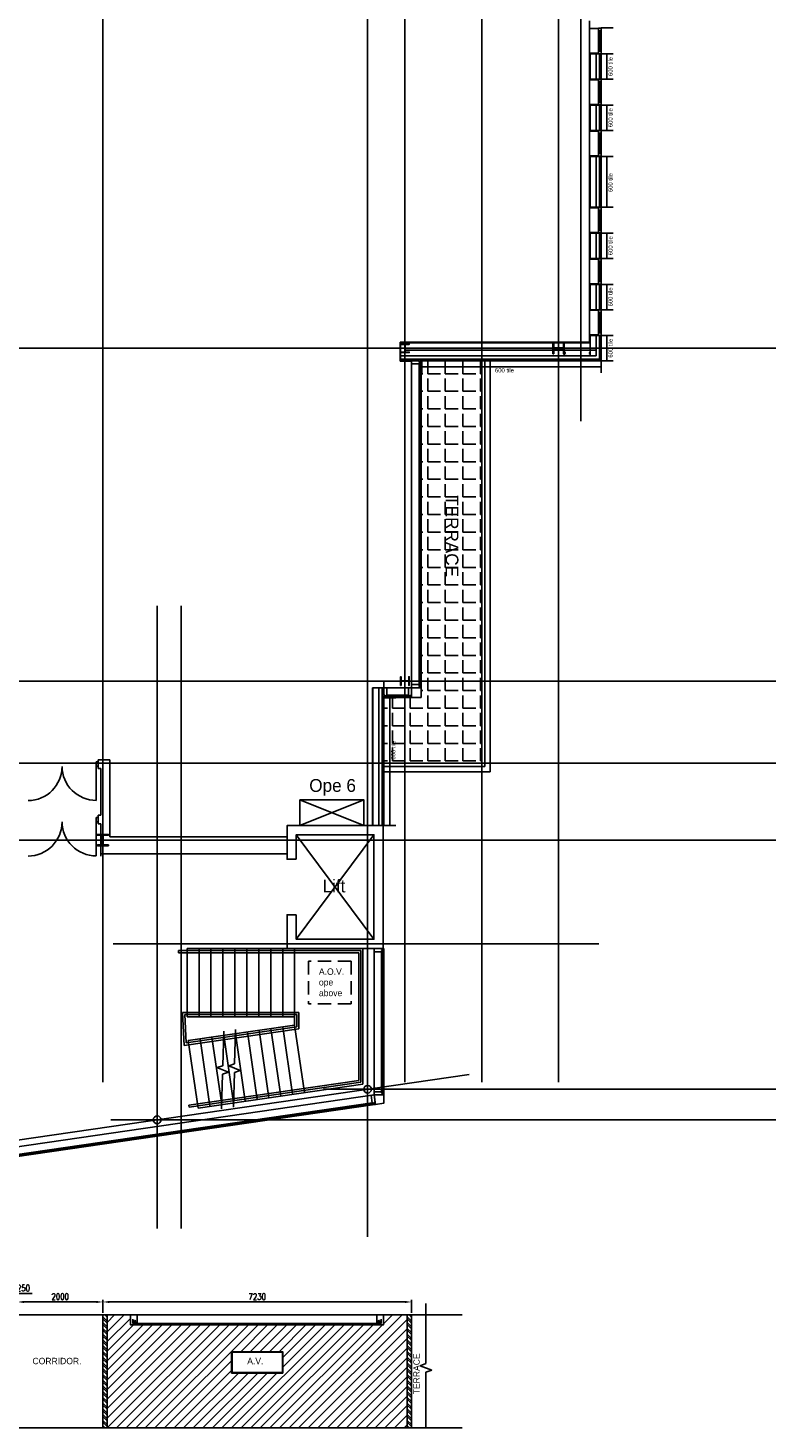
# Model space of a CAD drawing. Header units: millimetres. Extents: x -312551 to 250764, y -35891 to 59426.
# Tile 107 of 256: x -60964 to -43443, y -35891 to -3087. Entities that reach past the tile are written whole.
import ezdxf

# ---------------------------------------------------------------- set-up
doc = ezdxf.new("R2010")
doc.units = ezdxf.units.MM
doc.header["$LTSCALE"] = 2.5
doc.linetypes.add('DASHED2', pattern=[0.375, 0.25, -0.125])
for name, color, linetype in [('curtain walling', 7, 'Continuous'), ('GLAZING', 1, 'Continuous'), ('NF ARCH', 4, 'Continuous'), ('NF-DIM', 4, 'Continuous'), ('NF-GRIDS', 252, 'Continuous'), ('NF-RC', 3, 'Continuous'), ('NF-Steel columns', 6, 'Continuous'), ('NF-TEXT', 1, 'Continuous'), ('Revisions', 7, 'Continuous'), ('Service ducts', 2, 'Continuous'), ('TERR TILE 600', 160, 'Continuous'), ('Terrace', 6, 'Continuous'), ('Terracotta Tile', 30, 'Continuous'), ('Text', 7, 'Continuous'), ('WALLS', 7, 'Continuous')]:
    doc.layers.add(name, color=color, linetype=linetype)
doc.styles.add('ROMANS', font='romans.shx', dxfattribs={"width": 0.8})
doc.dimstyles.new('50NFDIM', dxfattribs={"dimscale": 50, "dimtxt": 3, "dimasz": 3, "dimexe": 1, "dimexo": 1, "dimgap": 1, "dimtad": 1, "dimdec": 0, "dimdsep": 46, "dimtxsty": 'ROMANS', "dimcen": 3, "dimclrd": 4, "dimclre": 4, "dimclrt": 1, "dimaunit": 1, "dimadec": 0, "dimazin": 0, "dimtfac": 1, "dimtdec": 0, "dimtmove": 0, "dimatfit": 3, "dimfxl": 0, "dimtolj": 1, "dimarcsym": 0})

# ---------------------------------------------------------------- blocks, each defined once
blk = doc.blocks.new('254')
at = {"layer": 'NF-Steel columns', "color": 2, "linetype": 'Continuous'}
for points in [[(4507, -25241), (4378, -25241), (4378, -25220), (4488, -25220, 0.414214), (4501, -25208), (4501, -25007, 0.414214), (4488, -24995), (4378, -24995), (4378, -24974), (4507, -24974)], [(4507, -25241), (4637, -25241), (4637, -25220), (4527, -25220, -0.414214), (4514, -25208), (4514, -25007, -0.414214), (4527, -24995), (4637, -24995), (4637, -24974), (4507, -24974)]]:
    blk.add_lwpolyline(points, format="xyb", dxfattribs=at)
blk = doc.blocks.new('*D226')
at = {"layer": 'Defpoints', "color": 0}
for p in [(-61210, -32938), (-61210, -33241), (-61460, -33491)]:
    blk.add_point(p, dxfattribs=at)
at = {"layer": 'NF-DIM', "color": 4, "lineweight": -2}
for p, q in [((-61335, -32938), (-61275, -32738)), ((-61275, -32738), (-60866, -32738)), ((-61610, -32938), (-61760, -32938)), ((-61460, -33441), (-61460, -32888)), ((-61460, -32938), (-61210, -32938)), ((-61460, -32938), (-61210, -32938)), ((-61210, -33191), (-61210, -32888)), ((-61060, -32938), (-60910, -32938))]:
    blk.add_line(p, q, dxfattribs=at)
at = {"layer": 'NF-DIM', "color": 4}
for points in [[(-61610, -32913), (-61610, -32963), (-61460, -32938)], [(-61060, -32913), (-61060, -32963), (-61210, -32938)]]:
    blk.add_solid(points, dxfattribs=at)
at = {"layer": 'NF-DIM', "color": 1, "insert": (-61071, -32613), "char_height": 150, "attachment_point": 5, "style": 'ROMANS'}
blk.add_mtext('\\A1;250', dxfattribs=at)
blk = doc.blocks.new('*D227')
at = {"layer": 'Defpoints', "color": 0}
for p in [(-59210, -32938), (-61210, -33241), (-59210, -33241)]:
    blk.add_point(p, dxfattribs=at)
at = {"layer": 'NF-DIM', "color": 4, "lineweight": -2}
for p, q in [((-61210, -33191), (-61210, -32888)), ((-61060, -32938), (-59360, -32938)), ((-59210, -33191), (-59210, -32888))]:
    blk.add_line(p, q, dxfattribs=at)
at = {"layer": 'NF-DIM', "color": 4}
for points in [[(-61060, -32913), (-61060, -32963), (-61210, -32938)], [(-59360, -32913), (-59360, -32963), (-59210, -32938)]]:
    blk.add_solid(points, dxfattribs=at)
at = {"layer": 'NF-DIM', "color": 1, "insert": (-60210, -32813), "char_height": 150, "attachment_point": 5, "style": 'ROMANS'}
blk.add_mtext('\\A1;2000', dxfattribs=at)
blk = doc.blocks.new('*D228')
at = {"layer": 'Defpoints', "color": 0}
for p in [(-51980, -32938), (-59210, -33241), (-51980, -33241)]:
    blk.add_point(p, dxfattribs=at)
at = {"layer": 'NF-DIM', "color": 4, "lineweight": -2}
for p, q in [((-59210, -33191), (-59210, -32888)), ((-59060, -32938), (-52130, -32938)), ((-51980, -33191), (-51980, -32888))]:
    blk.add_line(p, q, dxfattribs=at)
at = {"layer": 'NF-DIM', "color": 4}
for points in [[(-59060, -32913), (-59060, -32963), (-59210, -32938)], [(-52130, -32913), (-52130, -32963), (-51980, -32938)]]:
    blk.add_solid(points, dxfattribs=at)
at = {"layer": 'NF-DIM', "color": 1, "insert": (-55595, -32813), "char_height": 150, "attachment_point": 5, "style": 'ROMANS'}
blk.add_mtext('\\A1;7230', dxfattribs=at)

msp = doc.modelspace()

# ---------------------------------------------------------------- hatches: boundary and pattern name
h = msp.add_hatch()
h.set_pattern_fill('ANSI32', color=8, scale=10, angle=90, style=0)
h.set_pattern_definition([(135, (-215122.78, -8e-11), (-67.35192, -67.35192), []), (135, (-215122.78, 44.9), (-67.35192, -67.35192), [])])
h.paths.add_polyline_path([(-59110, -33241), (-59210, -33241), (-59210, -35891), (-59110, -35891)])
h = msp.add_hatch()
h.set_pattern_fill('ANSI31', color=8, scale=50, style=0)
h.set_pattern_definition([(45, (-207992.78, 0), (-112.2532, 112.2532), [])])
h.paths.add_polyline_path([(-58566.7, -33473.5), (-58566.5, -33241), (-59110, -33241), (-59110, -35891), (-52080, -35891), (-52080, -33241), (-52636.4, -33241), (-52636.4, -33473.5)])
h.paths.add_polyline_path([(-56195, -34103.6), (-54995, -34103.6), (-54995, -34603.6), (-56195, -34603.6)], flags=16)
h.paths.add_polyline_path([(-55866.1, -34209), (-55391.1, -34209), (-55391.1, -34434), (-55866.1, -34434)], flags=8)
h = msp.add_hatch()
h.set_pattern_fill('ANSI32', color=8, scale=10, angle=90, style=0)
h.set_pattern_definition([(135, (-207992.78, 0), (-67.35192, -67.35192), []), (135, (-207992.78, 44.9), (-67.35192, -67.35192), [])])
h.paths.add_polyline_path([(-51980, -33241), (-52080, -33241), (-52080, -35891), (-51980, -35891)])
at = {"layer": 'Terrace'}
h = msp.add_hatch(dxfattribs=at)
h.set_pattern_fill('ANGLE', color=8, scale=1500, style=0)
h.set_pattern_definition([(0, (-2279514.5, -4242199.36), (0, 412.5), [300, -112.5]), (90, (-2279514.5, -4242199.36), (-412.5, 3e-14), [300, -112.5])])
h.paths.add_polyline_path([(-51755, -18770.5), (-52630, -18770.5), (-52630, -20315.5), (-50335.2, -20315.5), (-50335.2, -10886.5), (-51755, -10886.5)])

# ---------------------------------------------------------------- linework, layer by layer
at = {"color": 8}
for p, q in [((-47796, -3694.5), (-47796, -3970.5)), ((-47659, -3694.5), (-47659, -3970.5)), ((-47579, -3970.5), (-47579, -3694.5)), ((-47796, -4286.5), (-47796, -3970.5)), ((-47659, -4286.5), (-47659, -3970.5)), ((-47579, -3970.5), (-47579, -4286.5)), ((-47796, -4894.5), (-47796, -5180.5)), ((-47659, -4894.5), (-47659, -5180.5)), ((-47579, -5180.5), (-47579, -4894.5)), ((-47796, -5486.5), (-47796, -5180.5)), ((-47659, -5486.5), (-47659, -5180.5)), ((-47579, -5180.5), (-47579, -5486.5)), ((-47796, -6094.5), (-47796, -6390.5)), ((-47659, -6094.5), (-47659, -6390.5)), ((-47579, -6390.5), (-47579, -6094.5)), ((-47796, -6690.5), (-47796, -6390.5)), ((-47659, -6690.5), (-47659, -6390.5)), ((-47579, -6390.5), (-47579, -6690.5)), ((-47796, -6690.5), (-47796, -6990.5)), ((-47659, -6690.5), (-47659, -6990.5)), ((-47579, -6990.5), (-47579, -6690.5)), ((-47796, -7286.5), (-47796, -6990.5)), ((-47659, -7286.5), (-47659, -6990.5)), ((-47579, -6990.5), (-47579, -7286.5)), ((-47796, -7894.5), (-47796, -8200.5)), ((-47796, -8486.5), (-47796, -8200.5)), ((-47659, -7894.5), (-47659, -8200.5)), ((-47659, -8486.5), (-47659, -8200.5)), ((-47579, -8200.5), (-47579, -7894.5)), ((-47579, -8200.5), (-47579, -8486.5)), ((-47796, -9094.5), (-47796, -9410.5)), ((-47659, -9094.5), (-47659, -9410.5)), ((-47579, -9410.5), (-47579, -9094.5)), ((-47796, -9686.5), (-47796, -9410.5)), ((-47659, -9686.5), (-47659, -9410.5)), ((-47579, -9410.5), (-47579, -9686.5)), ((-47796, -10294.5), (-47796, -10769.5)), ((-47659, -10294.5), (-47659, -10769.5)), ((-47579, -10849.5), (-47579, -10294.5)), ((-47659, -10769.5), (-52236.6, -10769.5)), ((-47659, -10632.5), (-52131.3, -10632.5)), ((-47579, -10849.5), (-52236.6, -10849.5)), ((-52630, -18545.5), (-52896.5, -18545.5)), ((-52884, -18545.5), (-52884, -21775.5)), ((-52747, -18545.5), (-52747, -21775.5)), ((-52667, -21775.5), (-52667, -18545.5)), ((-57438, -24705.5), (-53168, -24705.5)), ((-57438, -24755.5), (-57438, -24705.5)), ((-57438, -24755.5), (-53218, -24755.5)), ((-57238, -24655.5), (-53118, -24655.5)), ((-57238, -26255.5), (-57238, -24655.5)), ((-56958, -26255.5), (-56958, -24655.5)), ((-56678, -26255.5), (-56678, -24655.5)), ((-56398, -26255.5), (-56398, -24655.5)), ((-56118, -26255.5), (-56118, -24655.5)), ((-55838, -26255.5), (-55838, -24655.5)), ((-55558, -26255.5), (-55558, -24655.5)), ((-55278, -26255.5), (-55278, -24655.5)), ((-54998, -26255.5), (-54998, -24655.5)), ((-54718, -26255.5), (-54718, -24655.5)), ((-53218, -27746), (-53218, -24755.5)), ((-53168, -27789.3), (-53168, -24705.5)), ((-53118, -27832.6), (-53118, -24655.5)), ((-57342.8, -26155.5), (-54618, -26155.5)), ((-57306.5, -26925.4), (-57342.8, -26155.5)), ((-57290.4, -26205.5), (-54668, -26205.5)), ((-57259.1, -26868), (-57290.4, -26205.5)), ((-54668, -26491.5), (-54668, -26205.5)), ((-54618, -26534.8), (-54618, -26155.5)), ((-57306.5, -26925.4), (-54618, -26534.8)), ((-57259.1, -26868), (-54668, -26491.5)), ((-57238, -26255.5), (-54718, -26255.5)), ((-57211.8, -26810.6), (-54718, -26448.2)), ((-55319.2, -28152.4), (-55549.2, -26569)), ((-55042.1, -28112.1), (-55272.2, -26528.8)), ((-54765, -28071.9), (-54995.1, -26488.5)), ((-54718, -26448.2), (-54718, -26255.5)), ((-54487.9, -28031.6), (-54718, -26448.2)), ((-56981.7, -28394), (-57211.8, -26810.6)), ((-56704.6, -28353.7), (-56934.7, -26770.4)), ((-56427.5, -28313.5), (-56657.6, -26730.1)), ((-56150.4, -28273.2), (-56380.5, -26689.8)), ((-55873.4, -28232.9), (-56103.4, -26649.6)), ((-55596.3, -28192.7), (-55826.3, -26609.3)), ((-56401.1, -27401.7), (-56539.9, -27447.7)), ((-56539.9, -27447.7), (-56268.2, -27555.6)), ((-56268.2, -27555.6), (-56406.9, -27601.6)), ((-56262.8, -27407.4), (-56124, -27361.4)), ((-55991.1, -27515.3), (-56262.8, -27407.4)), ((-56129.8, -27561.3), (-55991.1, -27515.3)), ((-57194, -28323.8), (-53218, -27746)), ((-57186.8, -28373.3), (-53168, -27789.3)), ((-56981.7, -28394), (-53118, -27832.6)), ((-57186.8, -28373.3), (-57194, -28323.8)), ((-59210, -35891), (-59210, -33241)), ((-59110, -35891), (-59110, -33241)), ((-58510, -33441), (-52690, -33441)), ((-52080, -35891), (-52080, -33241)), ((-51980, -35891), (-51980, -33241)), ((-51644.3, -34383.4), (-51781.6, -34433.4)), ((-51781.6, -34433.4), (-51506.9, -34533.4)), ((-51506.9, -34533.4), (-51644.3, -34583.4)), ((-61210, -35891), (-50794.3, -35891))]:
    msp.add_line(p, q, dxfattribs=at)
at = {"color": 8, "ltscale": 500000}
for p, q in [((-58510, -33341), (-58510, -33441)), ((-58410, -33241), (-58410, -33441)), ((-52790, -33241), (-52790, -33441)), ((-52690, -33341), (-52690, -33441))]:
    msp.add_line(p, q, dxfattribs=at)
at = {"color": 8}
for points in [[(-48351.6, -10759.5), (-48351.6, -10769.5), (-48401.6, -10769.5), (-48401.6, -10729.5), (-48386.6, -10709.5), (-48386.6, -10692.5), (-48401.6, -10672.5), (-48401.6, -10632.5), (-48351.6, -10632.5), (-48351.6, -10642.5), (-48353.6, -10642.5), (-48353.6, -10634.5), (-48399.6, -10634.5), (-48399.6, -10671.9), (-48384.6, -10691.9), (-48384.6, -10710.2), (-48399.6, -10730.2), (-48399.6, -10767.5), (-48353.6, -10767.5), (-48353.6, -10759.5)], [(-47846, -10759.5), (-47846, -10769.5), (-47796, -10769.5), (-47796, -10729.5), (-47811, -10709.5), (-47811, -10692.5), (-47796, -10672.5), (-47796, -10632.5), (-47846, -10632.5), (-47846, -10642.5), (-47844, -10642.5), (-47844, -10634.5), (-47798, -10634.5), (-47798, -10671.9), (-47813, -10691.9), (-47813, -10710.2), (-47798, -10730.2), (-47798, -10767.5), (-47844, -10767.5), (-47844, -10759.5)], [(-56195, -34103.6), (-54995, -34103.6), (-54995, -34603.6), (-56195, -34603.6)], [(-56185, -34113.6), (-55005, -34113.6), (-55005, -34593.6), (-56185, -34593.6)]]:
    msp.add_lwpolyline(points, close=True, dxfattribs=at)
for points in [[(-56124, -27361.4), (-56100.5, -26549.6)], [(-56377.6, -26589.9), (-56401.1, -27401.7)], [(-56406.9, -27601.6), (-56430.4, -28413.4)], [(-56153.3, -28373.2), (-56129.8, -27561.3)], [(-59110, -33241), (-58566.5, -33241), (-58566.7, -33473.5), (-52636.4, -33473.5), (-52636.4, -33241), (-52080, -33241), (-52080, -35891), (-59110, -35891), (-59110, -33241)]]:
    msp.add_lwpolyline(points, dxfattribs=at)
at = {"color": 8, "linetype": 'Continuous'}
for points in [[(-51644.3, -32975.7), (-51644.3, -34383.4)], [(-51644.3, -34583.4), (-51644.3, -35891)]]:
    msp.add_lwpolyline(points, dxfattribs=at)
at = {"color": 8, "ltscale": 500000}
msp.add_lwpolyline([(-73990, -33241), (-50794.3, -33241)], dxfattribs=at)
for points in [[(-58435, -33411), (-58485, -33411), (-58485, -33441), (-58435, -33441)], [(-52765, -33411), (-52715, -33411), (-52715, -33441), (-52765, -33441)]]:
    msp.add_lwpolyline(points, close=True, dxfattribs=at)
for centre in [(-58460, -33391), (-52740, -33391)]:
    msp.add_circle(centre, 20, dxfattribs=at)
at = {"layer": 'curtain walling', "color": 8}
for points in [[(-51780, -10958), (-51780, -10935.5), (-51805, -10935.5), (-51805, -10958), (-51980, -10958), (-51980, -10883), (-51805, -10883), (-51805, -10905.5), (-51780, -10905.5), (-51780, -10883), (-51755, -10883), (-51755, -10958), (-51780, -10958)], [(-52630, -18745.5), (-52607.5, -18745.5), (-52607.5, -18720.5), (-52630, -18720.5), (-52630, -18545.5), (-52555, -18545.5), (-52555, -18720.5), (-52577.5, -18720.5), (-52577.5, -18745.5), (-52555, -18745.5), (-52555, -18770.5), (-52630, -18770.5), (-52630, -18745.5)], [(-52055, -18745.5), (-52032.5, -18745.5), (-52032.5, -18720.5), (-52055, -18720.5), (-52055, -18545.5), (-51980, -18545.5), (-51980, -18720.5), (-52002.5, -18720.5), (-52002.5, -18745.5), (-51980, -18745.5), (-51980, -18770.5), (-52055, -18770.5), (-52055, -18745.5)], [(-51780, -18545.5), (-51780, -18523), (-51805, -18523), (-51805, -18545.5), (-51980, -18545.5), (-51980, -18470.5), (-51805, -18470.5), (-51805, -18493), (-51780, -18493), (-51780, -18470.5), (-51755, -18470.5), (-51755, -18545.5), (-51780, -18545.5)], [(-52655, -24730.5), (-52655, -24708), (-52680, -24708), (-52680, -24730.5), (-52855, -24730.5), (-52855, -24655.5), (-52680, -24655.5), (-52680, -24678), (-52655, -24678), (-52655, -24655.5), (-52630, -24655.5), (-52630, -24730.5), (-52655, -24730.5)], [(-52900.4, -28296.1), (-52878.2, -28292.9), (-52881.8, -28268.1), (-52904, -28271.4), (-52929.2, -28098.2), (-52855, -28087.4), (-52829.8, -28260.6), (-52852.1, -28263.8), (-52848.5, -28288.5), (-52826.2, -28285.3), (-52822.6, -28310.1), (-52896.8, -28320.8), (-52900.4, -28296.1)], [(-52655, -28087.4), (-52655, -28064.9), (-52680, -28064.9), (-52680, -28087.4), (-52855, -28087.4), (-52855, -28012.4), (-52680, -28012.4), (-52680, -28034.9), (-52655, -28034.9), (-52655, -28012.4), (-52630, -28012.4), (-52630, -28087.4), (-52655, -28087.4)]]:
    msp.add_lwpolyline(points, dxfattribs=at)
for points in [[(-51980, -18770.5), (-51980, -18545.5), (-51755, -18545.5), (-51755, -18770.5)], [(-52822.6, -28310.1), (-52855, -28087.4), (-52630, -28087.4), (-52630, -28282.1)]]:
    msp.add_lwpolyline(points, close=True, dxfattribs=at)
at = {"layer": 'GLAZING', "color": 8}
for p, q in [((-47808.5, -3101.5), (-47808.5, -2919.7)), ((-47602, -3101.5), (-47808.5, -3101.5)), ((-47808.5, -3101.5), (-47808.5, -3679.5)), ((-47602, -3101.5), (-47602, -3086.5)), ((-47542, -3091.5), (-47602, -3091.5)), ((-47602, -3091.5), (-47602, -3151.5)), ((-47602, -3091.5), (-47542, -3091.5)), ((-47542, -3151.5), (-47602, -3151.5)), ((-47602, -3629.5), (-47602, -3151.5)), ((-47572, -3151.5), (-47572, -3629.5)), ((-47542, -3091.5), (-47542, -3151.5)), ((-47542, -3151.5), (-47542, -3629.5)), ((-47602, -3679.5), (-47808.5, -3679.5)), ((-47808.5, -3679.5), (-47808.5, -3970.5)), ((-47557, -3694.5), (-47796, -3694.5)), ((-47542, -3629.5), (-47602, -3629.5)), ((-47602, -3689.5), (-47602, -3629.5)), ((-47602, -3679.5), (-47602, -3694.5)), ((-47542, -3689.5), (-47602, -3689.5)), ((-47542, -3689.5), (-47542, -3629.5)), ((-47808.5, -4301.5), (-47808.5, -3970.5)), ((-47602, -4301.5), (-47808.5, -4301.5)), ((-47808.5, -4301.5), (-47808.5, -4879.5)), ((-47557, -4286.5), (-47796, -4286.5)), ((-47602, -4301.5), (-47602, -4286.5)), ((-47542, -4291.5), (-47602, -4291.5)), ((-47602, -4291.5), (-47602, -4351.5)), ((-47542, -4351.5), (-47602, -4351.5)), ((-47602, -4351.5), (-47602, -4829.5)), ((-47572, -4829.5), (-47572, -4351.5)), ((-47542, -4291.5), (-47542, -4351.5)), ((-47542, -4829.5), (-47542, -4351.5)), ((-47602, -4879.5), (-47808.5, -4879.5)), ((-47808.5, -4879.5), (-47808.5, -5180.5)), ((-47557, -4894.5), (-47796, -4894.5)), ((-47542, -4829.5), (-47602, -4829.5)), ((-47602, -4889.5), (-47602, -4829.5)), ((-47602, -4879.5), (-47602, -4894.5)), ((-47602, -4879.5), (-47602, -4894.5)), ((-47542, -4889.5), (-47602, -4889.5)), ((-47602, -4889.5), (-47542, -4889.5)), ((-47542, -4889.5), (-47602, -4889.5)), ((-47542, -4889.5), (-47542, -4829.5)), ((-47808.5, -5501.5), (-47808.5, -5180.5)), ((-47808.5, -5499), (-47808.5, -6079.5)), ((-47602, -5501.5), (-47808.5, -5501.5)), ((-47557, -5486.5), (-47796, -5486.5)), ((-47602, -5501.5), (-47602, -5486.5)), ((-47602, -5501.5), (-47602, -5486.5)), ((-47602, -5501.5), (-47602, -5486.5)), ((-47542, -5491.5), (-47602, -5491.5)), ((-47542, -5491.5), (-47602, -5491.5)), ((-47602, -5491.5), (-47602, -5551.5)), ((-47602, -5491.5), (-47542, -5491.5)), ((-47542, -5491.5), (-47602, -5491.5)), ((-47602, -6029.5), (-47602, -5549)), ((-47542, -5551.5), (-47602, -5551.5)), ((-47572, -5551.5), (-47572, -6029.5)), ((-47542, -5491.5), (-47542, -5551.5)), ((-47542, -5549), (-47542, -6029.5)), ((-47602, -6079.5), (-47808.5, -6079.5)), ((-47808.5, -6079.5), (-47808.5, -6390.5)), ((-47557, -6094.5), (-47796, -6094.5)), ((-47542, -6029.5), (-47602, -6029.5)), ((-47602, -6089.5), (-47602, -6029.5)), ((-47602, -6079.5), (-47602, -6094.5)), ((-47542, -6089.5), (-47602, -6089.5)), ((-47542, -6089.5), (-47542, -6029.5)), ((-47808.5, -6705.5), (-47808.5, -6390.5)), ((-47808.5, -6675.5), (-47808.5, -6990.5)), ((-47808.5, -7301.5), (-47808.5, -6990.5)), ((-47602, -7301.5), (-47808.5, -7301.5)), ((-47808.5, -7882), (-47808.5, -7301.5)), ((-47557, -7286.5), (-47796, -7286.5)), ((-47602, -7301.5), (-47602, -7286.5)), ((-47542, -7291.5), (-47602, -7291.5)), ((-47602, -7291.5), (-47602, -7351.5)), ((-47542, -7351.5), (-47602, -7351.5)), ((-47602, -7351.5), (-47602, -7832)), ((-47572, -7829.5), (-47572, -7351.5)), ((-47542, -7291.5), (-47542, -7351.5)), ((-47542, -7832), (-47542, -7351.5)), ((-47542, -7829.5), (-47602, -7829.5)), ((-47602, -7889.5), (-47602, -7829.5)), ((-47542, -7889.5), (-47542, -7829.5)), ((-47602, -7879.5), (-47808.5, -7879.5)), ((-47808.5, -7879.5), (-47808.5, -8200.5)), ((-47808.5, -8501.5), (-47808.5, -8200.5)), ((-47557, -7894.5), (-47796, -7894.5)), ((-47602, -7879.5), (-47602, -7894.5)), ((-47602, -7879.5), (-47602, -7894.5)), ((-47602, -7879.5), (-47602, -7894.5)), ((-47542, -7889.5), (-47602, -7889.5)), ((-47542, -7889.5), (-47602, -7889.5)), ((-47602, -7889.5), (-47542, -7889.5)), ((-47542, -7889.5), (-47602, -7889.5)), ((-47602, -8501.5), (-47808.5, -8501.5)), ((-47808.5, -9079.5), (-47808.5, -8501.5)), ((-47557, -8486.5), (-47796, -8486.5)), ((-47602, -8501.5), (-47602, -8486.5)), ((-47602, -8501.5), (-47602, -8486.5)), ((-47542, -8491.5), (-47602, -8491.5)), ((-47602, -8491.5), (-47602, -8551.5)), ((-47602, -8491.5), (-47542, -8491.5)), ((-47542, -8491.5), (-47602, -8491.5)), ((-47542, -8491.5), (-47542, -8551.5)), ((-47602, -9029.5), (-47602, -8551.5)), ((-47542, -8551.5), (-47602, -8551.5)), ((-47572, -8551.5), (-47572, -9029.5)), ((-47542, -8551.5), (-47542, -9029.5)), ((-47602, -9079.5), (-47808.5, -9079.5)), ((-47808.5, -9079.5), (-47808.5, -9410.5)), ((-47557, -9094.5), (-47796, -9094.5)), ((-47542, -9029.5), (-47602, -9029.5)), ((-47602, -9089.5), (-47602, -9029.5)), ((-47602, -9079.5), (-47602, -9094.5)), ((-47542, -9089.5), (-47602, -9089.5)), ((-47542, -9089.5), (-47542, -9029.5)), ((-47808.5, -9701.5), (-47808.5, -9410.5)), ((-47602, -9701.5), (-47808.5, -9701.5)), ((-47808.5, -10313.5), (-47808.5, -9701.5)), ((-47557, -9686.5), (-47796, -9686.5)), ((-47602, -9701.5), (-47602, -9686.5)), ((-47542, -9691.5), (-47602, -9691.5)), ((-47602, -9691.5), (-47602, -9751.5)), ((-47542, -9751.5), (-47602, -9751.5)), ((-47602, -9751.5), (-47602, -10263.5)), ((-47572, -10229.5), (-47572, -9751.5)), ((-47542, -9691.5), (-47542, -9751.5)), ((-47542, -10263.5), (-47542, -9751.5)), ((-52249.1, -10448.9), (-47808.5, -10448.9)), ((-52249.1, -10448.9), (-52249.1, -10895.5)), ((-52236.6, -10461.4), (-47796, -10461.4)), ((-52236.6, -10461.4), (-52236.6, -10883)), ((-47602, -10279.5), (-47808.5, -10279.5)), ((-47808.5, -10279.5), (-47808.5, -10448.9)), ((-47557, -10294.5), (-47808.5, -10294.5)), ((-47542, -10229.5), (-47602, -10229.5)), ((-47602, -10289.5), (-47602, -10229.5)), ((-47602, -10279.5), (-47602, -10294.5)), ((-47542, -10289.5), (-47602, -10289.5)), ((-47602, -10289.5), (-47542, -10289.5)), ((-47542, -10289.5), (-47542, -10229.5)), ((-51980, -10883), (-52249.1, -10883)), ((-51980, -10895.5), (-52249.1, -10895.5)), ((-51980, -18470.5), (-51980, -10958)), ((-51805, -18470.5), (-51805, -10958)), ((-51780, -18470.5), (-51780, -10958)), ((-51755, -18470.5), (-51755, -10958)), ((-52896.5, -18545.5), (-52896.5, -21775.5)), ((-52555, -18545.5), (-52055, -18545.5)), ((-52555, -18720.5), (-52055, -18720.5)), ((-52055, -18745.5), (-52555, -18745.5)), ((-52555, -18770.5), (-52055, -18770.5)), ((-52855, -24730.5), (-52855, -28012.4)), ((-52680, -24730.5), (-52680, -28012.4)), ((-52655, -24730.5), (-52655, -28012.4)), ((-52630, -24730.5), (-52630, -28012.4)), ((-62130.9, -29435.2), (-52855, -28087.4)), ((-62105.7, -29608.4), (-52904, -28271.4)), ((-62102.1, -29633.2), (-52900.4, -28296.1)), ((-62098.5, -29657.9), (-52896.8, -28320.8))]:
    msp.add_line(p, q, dxfattribs=at)
at = {"layer": 'NF ARCH', "color": 8}
for p, q in [((-50334.9, -10886.5), (-50335.2, -20315.5)), ((-50260.1, -20390.5), (-50260.1, -10886.5)), ((-50135, -10886.5), (-50135, -20515.5)), ((-59366.7, -20384.7), (-59367.1, -20284.7)), ((-59367.1, -20284.7), (-59316.7, -20284.7)), ((-59316.7, -20234.7), (-59046, -20234.7)), ((-59316.7, -20234.7), (-59316.7, -20434.7)), ((-59046, -22040.5), (-59046, -20234.7)), ((-50335.2, -20315.5), (-52645, -20315.5)), ((-59366.7, -20384.7), (-59316.7, -20384.6)), ((-59366.7, -20384.7), (-59363.8, -21184.7)), ((-59316.7, -20434.7), (-59261, -20434.7)), ((-59261, -21534.7), (-59261, -20434.7)), ((-50260.1, -20390.5), (-52630, -20390.5)), ((-50135, -20515.5), (-52630, -20515.5)), ((-59367.1, -21582.9), (-59317.1, -21582.7)), ((-59366.7, -21684.7), (-59367.1, -21584.7)), ((-59316.7, -21534.7), (-59316.7, -21734.7)), ((-59316.7, -21534.7), (-59261, -21534.7)), ((-59366.7, -21684.7), (-59316.7, -21684.6)), ((-59366.7, -21684.7), (-59363.8, -22484.7)), ((-59316.7, -21734.7), (-59261, -21734.7)), ((-59261, -22490.5), (-59261, -21734.7)), ((-59046, -22040.5), (-54895, -22040.5)), ((-59046, -22040.5), (-58090.3, -22040.5)), ((-59261, -22440.5), (-54895, -22440.5))]:
    msp.add_line(p, q, dxfattribs=at)
for centre, start, end in [((-60966.7, -20390.5), 270.20727, 0.20727), ((-59366.7, -20384.7), 180.20727, 270.20727), ((-60966.7, -21690.5), 270.20727, 0.20727), ((-59366.7, -21684.7), 180.20727, 270.20727)]:
    msp.add_arc(centre, 800, start, end, dxfattribs=at)
at = {"layer": 'NF-GRIDS', "color": 8}
for p, q in [((-59210, -27784), (-59210, 58409.3)), ((-53010, -31409.4), (-53010, 58409.3)), ((-52135, -27784), (-52135, 58409.3)), ((-50335, -27784), (-50335, 58409.3)), ((-48535, -27784), (-48535, 58409.3)), ((-48015, -1107.8), (-48015, -12298.9)), ((-43443, -10590.5), (-123470.9, -10590.5)), ((-57937.9, -16623.8), (-57937.9, -31219.5)), ((-57937.9, -16623.8), (-57937.9, -31219.5)), ((-57373, -16623.8), (-57373, -31219.5)), ((-43443, -18390.5), (-77642.7, -18390.5)), ((-57373, -19491.2), (-57373, -31219.5)), ((-43443, -20315.5), (-78185.1, -20315.5)), ((-43443, -22115.5), (-77642.7, -22115.5)), ((-58971.9, -24548), (-47589, -24548)), ((-51243.5, -24548), (-58051, -24548)), ((-65266, -29734.2), (-50628.2, -27607.2)), ((-43443, -27953.3), (-54044.8, -27953.3)), ((-43443, -28669.3), (-59022.1, -28669.3))]:
    msp.add_line(p, q, dxfattribs=at)
at = {"layer": 'NF-RC', "color": 8}
for p, q in [((-52860, -24440.5), (-54680, -21990.5)), ((-54680, -24440.5), (-52860, -21990.5))]:
    msp.add_line(p, q, dxfattribs=at)
for points in [[(-52645, -24440.5), (-52645, -21775.5), (-54895, -21775.5), (-54895, -22565.5), (-54680, -22565.5)], [(-54895, -23865.5), (-54895, -24655.5), (-52645, -24655.5), (-52645, -21775.5), (-54895, -21775.5), (-54895, -22565.5)], [(-54680, -23865.5), (-54680, -24440.5), (-52860, -24440.5), (-52860, -21990.5), (-54680, -21990.5), (-54680, -22565.5)], [(-54680, -23865.5), (-54895, -23865.5), (-54895, -24440.5)]]:
    msp.add_lwpolyline(points, dxfattribs=at)
at = {"layer": 'NF-Steel columns', "color": 8}
for points in [[(-52135, -10488.9), (-52236.6, -10488.9), (-52236.6, -10499.9), (-52149.3, -10499.9, -0.4142136), (-52138.6, -10510.6), (-52138.6, -10670.4, -0.4142136), (-52149.3, -10681.1), (-52236.6, -10681.1), (-52236.6, -10692.1), (-52135, -10692.1)], [(-52135, -10488.9), (-52033.4, -10488.9), (-52033.4, -10499.9), (-52120.6, -10499.9, 0.4142136), (-52131.3, -10510.6), (-52131.3, -10670.4, 0.4142136), (-52120.6, -10681.1), (-52033.4, -10681.1), (-52033.4, -10692.1), (-52135, -10692.1)], [(-52033.4, -18390.5), (-52033.4, -18288.9), (-52044.4, -18288.9), (-52044.4, -18376.2, -0.4142136), (-52055.1, -18386.9), (-52214.9, -18386.9, -0.4142136), (-52225.6, -18376.2), (-52225.6, -18288.9), (-52236.6, -18288.9), (-52236.6, -18390.5)], [(-52033.4, -18390.5), (-52033.4, -18492.1), (-52044.4, -18492.1), (-52044.4, -18404.9, 0.4142136), (-52055.1, -18394.2), (-52214.9, -18394.2, 0.4142136), (-52225.6, -18404.9), (-52225.6, -18492.1), (-52236.6, -18492.1), (-52236.6, -18390.5)]]:
    msp.add_lwpolyline(points, format="xyb", dxfattribs=at)
for centre in [(-53010, -27953.3), (-57937.9, -28669.3)]:
    msp.add_circle(centre, 90, dxfattribs=at)
at = {"layer": 'Service ducts', "color": 8, "linetype": 'DASHED2', "ltscale": 500}
for p, q in [((-54395, -24955.5), (-54395, -25955.5)), ((-53395, -24955.5), (-54395, -24955.5)), ((-53395, -24955.5), (-53395, -25955.5)), ((-53395, -25955.5), (-54395, -25955.5))]:
    msp.add_line(p, q, dxfattribs=at)
at = {"layer": 'Service ducts', "color": 8}
msp.add_lwpolyline([(-54595, -21175.5), (-54595, -21775.5), (-53095, -21775.5), (-53095, -21175.5), (-54595, -21175.5), (-53095, -21775.5), (-53095, -21175.5), (-54595, -21775.5)], dxfattribs=at)
at = {"layer": 'TERR TILE 600', "color": 8}
for p, q in [((-47542, -3086.5), (-47258.5, -3086.5)), ((-47542, -3694.5), (-47258.5, -3694.5)), ((-47402.2, -4286.5), (-47402.2, -3694.5)), ((-47542, -4286.5), (-47258.5, -4286.5)), ((-47542, -4894.5), (-47258.5, -4894.5)), ((-47402.2, -5486.5), (-47402.2, -4894.5)), ((-47542, -5486.5), (-47258.5, -5486.5)), ((-47542, -6094.5), (-47258.5, -6094.5)), ((-47402.2, -7286.5), (-47402.2, -6094.5)), ((-47542, -7286.5), (-47258.5, -7286.5)), ((-47542, -7894.5), (-47258.5, -7894.5)), ((-47402.2, -8486.5), (-47402.2, -7894.5)), ((-47542, -8486.5), (-47258.5, -8486.5)), ((-47542, -9094.5), (-47258.5, -9094.5)), ((-47402.2, -9686.5), (-47402.2, -9094.5)), ((-47542, -9686.5), (-47258.5, -9686.5)), ((-47542, -10294.5), (-47258.5, -10294.5)), ((-47402.2, -10886.5), (-47402.2, -10294.5)), ((-51742, -10886.5), (-51742, -11170)), ((-51742, -11026.3), (-47542, -11026.3)), ((-47542, -10886.5), (-47542, -11170)), ((-47542, -10886.5), (-47258.5, -10886.5)), ((-52346.5, -18783.5), (-52630, -18783.5)), ((-52486.2, -18783.5), (-52486.2, -21775.5)), ((-52346.5, -21775.5), (-52630, -21775.5))]:
    msp.add_line(p, q, dxfattribs=at)
at = {"layer": 'Terrace', "color": 8}
msp.add_lwpolyline([(-51755, -18770.5), (-52630, -18770.5), (-52630, -20315.5), (-50335.2, -20315.5), (-50335.2, -10886.5), (-51755, -10886.5)], close=True, dxfattribs=at)
at = {"layer": 'Terracotta Tile', "color": 8}
for p, q in [((-47542, -3694.5), (-47557, -3694.5)), ((-47557, -3694.5), (-47542, -3694.5)), ((-47557, -3694.5), (-47557, -4286.5)), ((-47542, -3694.5), (-47542, -4286.5)), ((-47542, -4286.5), (-47557, -4286.5)), ((-47542, -4286.5), (-47557, -4286.5)), ((-47557, -4286.5), (-47542, -4286.5)), ((-47557, -4894.5), (-47557, -5486.5)), ((-47542, -4894.5), (-47557, -4894.5)), ((-47542, -4894.5), (-47557, -4894.5)), ((-47557, -4894.5), (-47542, -4894.5)), ((-47542, -4894.5), (-47542, -5486.5)), ((-47542, -5486.5), (-47557, -5486.5)), ((-47557, -5486.5), (-47542, -5486.5)), ((-47542, -5486.5), (-47557, -5486.5)), ((-47542, -5486.5), (-47557, -5486.5)), ((-47557, -5486.5), (-47542, -5486.5)), ((-47542, -6094.5), (-47557, -6094.5)), ((-47557, -6390.5), (-47557, -6094.5)), ((-47542, -6094.5), (-47557, -6094.5)), ((-47557, -6094.5), (-47542, -6094.5)), ((-47542, -6686.5), (-47542, -6094.5)), ((-47557, -6390.5), (-47557, -6686.5)), ((-47542, -6686.5), (-47557, -6686.5)), ((-47557, -6694.5), (-47557, -7286.5)), ((-47542, -6694.5), (-47557, -6694.5)), ((-47542, -6694.5), (-47542, -7286.5)), ((-47542, -7286.5), (-47557, -7286.5)), ((-47542, -7286.5), (-47557, -7286.5)), ((-47557, -7286.5), (-47542, -7286.5)), ((-47557, -8200.5), (-47557, -7894.5)), ((-47542, -7894.5), (-47557, -7894.5)), ((-47557, -7894.5), (-47542, -7894.5)), ((-47542, -7894.5), (-47557, -7894.5)), ((-47542, -7894.5), (-47557, -7894.5)), ((-47557, -7894.5), (-47542, -7894.5)), ((-47557, -8200.5), (-47557, -8486.5)), ((-47542, -8486.5), (-47542, -7894.5)), ((-47542, -8486.5), (-47557, -8486.5)), ((-47542, -8486.5), (-47557, -8486.5)), ((-47557, -8486.5), (-47542, -8486.5)), ((-47542, -9094.5), (-47557, -9094.5)), ((-47557, -9410.5), (-47557, -9094.5)), ((-47542, -9094.5), (-47557, -9094.5)), ((-47557, -9094.5), (-47542, -9094.5)), ((-47542, -9094.5), (-47542, -9686.5)), ((-47557, -9410.5), (-47557, -9686.5)), ((-47542, -9686.5), (-47557, -9686.5)), ((-47557, -9686.5), (-47542, -9686.5)), ((-47557, -10871.5), (-47557, -10294.5)), ((-47542, -10294.5), (-47557, -10294.5)), ((-47557, -10294.5), (-47542, -10294.5)), ((-47542, -10886.5), (-47542, -10294.5)), ((-47542, -10886.5), (-47542, -10294.5)), ((-47565, -10871.5), (-48142, -10871.5)), ((-48142, -10886.5), (-48142, -10871.5)), ((-47550, -10886.5), (-48142, -10886.5)), ((-47565, -10871.5), (-47550, -10886.5)), ((-47557, -10871.5), (-47542, -10886.5))]:
    msp.add_line(p, q, dxfattribs=at)
for points in [[(-51742, -10886.5), (-51150, -10886.5), (-51150, -10871.5), (-51742, -10871.5)], [(-51142, -10886.5), (-50550, -10886.5), (-50550, -10871.5), (-51142, -10871.5)], [(-50542, -10886.5), (-49950, -10886.5), (-49950, -10871.5), (-50542, -10871.5)], [(-49942, -10886.5), (-49350, -10886.5), (-49350, -10871.5), (-49942, -10871.5)], [(-49342, -10886.5), (-48750, -10886.5), (-48750, -10871.5), (-49342, -10871.5)], [(-48742, -10886.5), (-48150, -10886.5), (-48150, -10871.5), (-48742, -10871.5)], [(-52645, -19375.5), (-52645, -18783.5), (-52630, -18783.5), (-52630, -19375.5)], [(-52645, -19975.5), (-52645, -19383.5), (-52630, -19383.5), (-52630, -19975.5)], [(-52645, -20575.5), (-52645, -19983.5), (-52630, -19983.5), (-52630, -20575.5)], [(-52645, -21175.5), (-52645, -20583.5), (-52630, -20583.5), (-52630, -21175.5)], [(-52645, -21775.5), (-52645, -21183.5), (-52630, -21183.5), (-52630, -21775.5)]]:
    msp.add_lwpolyline(points, close=True, dxfattribs=at)
at = {"layer": 'WALLS', "color": 8}
for p, q in [((-53010, -18390.5), (-53010, -21775.5)), ((-53010, -18390.5), (-52630, -18390.5)), ((-52630, -18545.5), (-52630, -18390.5))]:
    msp.add_line(p, q, dxfattribs=at)

# ---------------------------------------------------------------- block references
at = {"layer": 'NF-Steel columns', "color": 8, "rotation": 90}
msp.add_blockref('254', (-73642.5, -15098), dxfattribs=at)
at = {"layer": 'NF-Steel columns', "color": 8}
msp.add_blockref('254', (-63717.5, 2992), dxfattribs=at)

# ---------------------------------------------------------------- texts
at = {"layer": 'NF-TEXT', "color": 8, "char_height": 150, "width": 2089.638, "attachment_point": 1}
for s, insert in [('CORRIDOR.', (-60858.5, -34246.5)), ('A.V.', (-55828.6, -34246.5))]:
    msp.add_mtext(s, dxfattribs=dict(at, insert=insert))
at = {"layer": 'NF-TEXT', "color": 8, "insert": (-51938.6, -35101.6), "char_height": 150, "width": 2089.638, "attachment_point": 1, "rotation": 90}
msp.add_mtext('TERRACE', dxfattribs=at)
at = {"layer": 'Revisions', "color": 8, "insert": (-54149.1, -25122.3), "char_height": 150, "width": 2089.638, "attachment_point": 1}
msp.add_mtext('A.O.V. \\Pope\\Pabove', dxfattribs=at)
at = {"layer": 'Service ducts', "color": 8, "insert": (-54375.6, -20685.4), "char_height": 300, "width": 3421.538, "attachment_point": 1}
msp.add_mtext('Ope 6', dxfattribs=at)
at = {"layer": 'TERR TILE 600', "color": 8, "char_height": 100, "width": 524, "attachment_point": 1, "rotation": 90}
for insert in [(-47371.4, -4210.5), (-47371.4, -5410.5), (-47371.4, -6932.2), (-47371.4, -8410.5), (-47371.4, -9610.5), (-47371.4, -10810.5), (-52457.9, -20229.7)]:
    msp.add_mtext('600 tile', dxfattribs=dict(at, insert=insert))
at = {"layer": 'TERR TILE 600', "color": 8, "insert": (-50026, -11057.1), "char_height": 100, "width": 554.044, "attachment_point": 1}
msp.add_mtext('600 tile', dxfattribs=at)
at = {"layer": 'Text', "color": 8}
msp.add_text('TERRACE', height=300, rotation=270, dxfattribs=at).set_placement((-51182.6, -14034.8))
msp.add_text('Lift', height=300, dxfattribs=at).set_placement((-54064.4, -23340.6))

# ---------------------------------------------------------------- dimensions: what is measured, and where the dimension line sits
at = {"layer": 'NF-DIM', "color": 8}
for base, p1, p2, picture, middle in [((-61210, -32937.5), (-61460, -33491), (-61210, -33241), '*D226', (-61225, -32612.5)), ((-59210, -32937.5), (-61210, -33241), (-59210, -33241), '*D227', (-60210, -32812.5)), ((-51980, -32937.5), (-59210, -33241), (-51980, -33241), '*D228', (-55595, -32812.5))]:
    dim = msp.add_linear_dim(base=base, p1=p1, p2=p2, dimstyle='50NFDIM', override={"dimtmove": 1}, dxfattribs=at)
    dim.commit()
    dim.dimension.update_dxf_attribs({"geometry": picture, "text_midpoint": middle})

doc.saveas('drawing.dxf')
